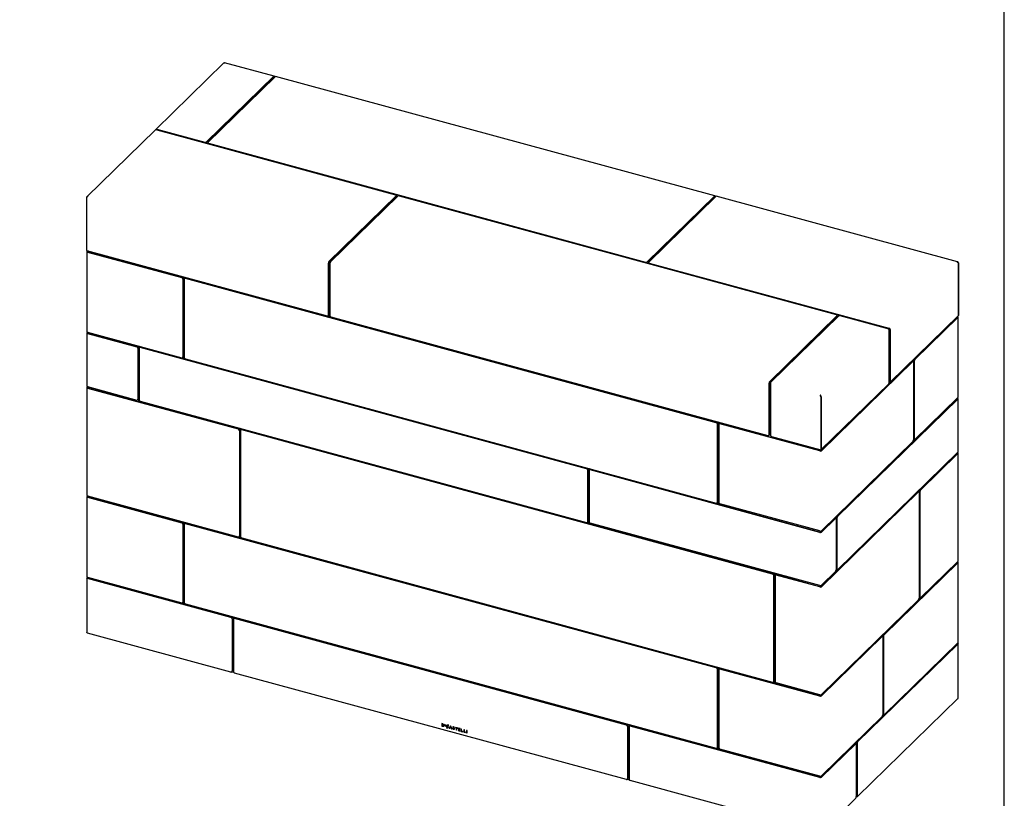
# Model space of a CAD drawing. Header units: millimetres. Extents: x 43 to 4143, y 38 to 2908.
# Tile 4 of 5: x 2598 to 4143, y 678 to 1900. Entities that reach past the tile are written whole.
import ezdxf

# ---------------------------------------------------------------- set-up
doc = ezdxf.new("R2010")
doc.units = ezdxf.units.MM
doc.header["$LTSCALE"] = 10
doc.layers.add('SCHIZZI', color=9, linetype='Continuous')

msp = doc.modelspace()

# ---------------------------------------------------------------- linework, layer by layer
for p, q in [((2918.65, 1832.25), (2811.89, 1728.04)), ((2997.5, 1811.54), (2919.66, 1832.69)), ((2891.38, 1708.26), (2996.97, 1811.32)), ((2891.38, 1707.41), (2996.97, 1810.47)), ((2999.18, 1810.72), (2893.59, 1707.66)), ((2997.74, 1809.31), (2996.21, 1809.73)), ((2997.44, 1810.06), (2997.44, 1809.4)), ((2997.9, 1810.52), (2997.9, 1809.48)), ((3689.11, 1623.57), (2999.71, 1810.94)), ((2810.72, 1726.9), (2703.95, 1622.7)), ((3188.21, 1624.97), (2812.12, 1727.19)), ((2813.28, 1728.33), (2888.68, 1707.83)), ((2813.28, 1727.47), (2888.68, 1706.98)), ((2814.09, 1727.25), (2813.61, 1726.78)), ((2893.36, 1707.18), (2893.36, 1706.33)), ((2894.43, 1706.27), (3580.29, 1519.87)), ((2894.43, 1705.41), (3580.29, 1519.01)), ((3083.46, 1520.52), (3189.05, 1623.58)), ((3083.46, 1519.66), (3189.05, 1622.72)), ((3191.26, 1622.98), (3085.67, 1519.92)), ((3189.28, 1623.2), (3189.28, 1624.06)), ((3879.83, 1437.01), (3193.96, 1623.41)), ((3583, 1520.3), (3688.59, 1623.36)), ((3583, 1519.44), (3688.59, 1622.5)), ((3690.8, 1622.76), (3585.21, 1519.7)), ((3689.52, 1622.55), (3689.52, 1621.51)), ((4069.86, 1520.09), (3691.32, 1622.97)), ((2702.89, 1621.07), (2702.89, 1538.14)), ((3689.35, 1621.35), (3687.83, 1621.76)), ((3689.05, 1622.1), (3689.05, 1621.43)), ((2702.89, 1538.14), (3080.76, 1435.45)), ((2703.59, 1536.43), (2703.59, 1410.85)), ((2704.61, 1537.67), (2703.82, 1536.91)), ((2704.66, 1535.52), (2852.58, 1495.32)), ((2705.49, 1537.43), (2704.71, 1536.67)), ((2705.13, 1535.97), (2853.04, 1495.77)), ((2705.62, 1537.4), (2705.62, 1535.84)), ((3082.53, 1436.68), (3082.53, 1517.9)), ((3082.99, 1437.13), (3082.99, 1518.35)), ((3084.74, 1517.29), (3084.74, 1436.08)), ((3584.98, 1519.22), (3584.98, 1518.36)), ((3586.04, 1518.31), (3962.14, 1416.09)), ((3586.04, 1517.45), (3962.14, 1415.23)), ((4070.85, 1518.28), (4070.85, 1435.34)), ((4071.37, 1518.78), (4070.9, 1518.32)), ((4070.9, 1518.32), (4070.9, 1435.39)), ((4071.37, 1518.78), (4071.37, 1435.85)), ((2854.35, 1493.12), (2854.35, 1370.98)), ((2854.81, 1493.58), (2854.81, 1371.43)), ((2855.27, 1496.73), (2855.27, 1369.67)), ((2856.34, 1492.8), (2856.34, 1370.22)), ((2857.18, 1494.2), (2856.71, 1493.75)), ((2857.88, 1496.02), (2857.04, 1495.19)), ((3693.7, 1267.81), (2857.04, 1495.19)), ((2857.04, 1495.19), (2857.04, 1494.07)), ((3691.23, 1267.6), (2858.11, 1494.03)), ((3691.69, 1268.06), (2858.57, 1494.48)), ((3082.15, 1435.73), (3082.62, 1436.18)), ((3085.11, 1434.92), (3082.15, 1435.73)), ((3086.51, 1433.88), (3772.37, 1247.48)), ((3775.08, 1332.55), (3880.67, 1435.61)), ((3775.08, 1331.7), (3880.67, 1434.76)), ((3882.88, 1435.01), (3777.29, 1331.95)), ((3880.9, 1435.24), (3880.9, 1436.09)), ((3960.97, 1414.95), (3885.58, 1435.44)), ((3964.84, 1331.88), (4070.85, 1435.34)), ((4001.76, 1366.87), (4069.55, 1433.03)), ((4002.65, 1366.63), (4070.43, 1432.79)), ((4068.64, 1432.14), (4068.64, 1433.18)), ((4070.66, 1307.7), (4070.66, 1433.27)), ((4070.9, 1435.39), (4070.85, 1435.4)), ((4071.37, 1435.85), (4070.9, 1435.39)), ((2703.59, 1408.71), (2703.59, 1325.14)), ((2704.61, 1409.96), (2703.82, 1409.19)), ((2704.66, 1409.94), (2852.58, 1369.74)), ((2704.66, 1407.8), (2781.82, 1386.83)), ((2705.49, 1409.72), (2704.71, 1408.95)), ((2705.13, 1408.26), (2782.29, 1387.28)), ((2705.62, 1409.68), (2705.62, 1408.12)), ((3962.74, 1331.54), (3962.74, 1412.76)), ((3963.03, 1414.14), (3963.03, 1332.92)), ((3963.91, 1413.9), (3963.91, 1332.68)), ((2783.59, 1384.63), (2783.59, 1304.49)), ((2784.06, 1385.09), (2784.06, 1304.94)), ((2784.51, 1388.24), (2784.51, 1301.47)), ((2785.58, 1384.31), (2785.58, 1303.73)), ((2786.42, 1385.71), (2785.96, 1385.26)), ((2787.13, 1387.53), (2786.28, 1386.7)), ((3490.28, 1195.37), (2786.28, 1386.7)), ((2786.28, 1386.7), (2786.28, 1385.58)), ((3487.81, 1195.17), (2787.35, 1385.54)), ((3488.28, 1195.63), (2787.82, 1386)), ((2855.27, 1369.67), (2853.97, 1370.02)), ((2853.98, 1370.02), (2854.44, 1370.48)), ((2856.34, 1370.71), (2855.27, 1369.67)), ((2858.11, 1368.03), (3691.23, 1141.6)), ((3998.73, 1363.91), (3855.34, 1223.95)), ((3999.61, 1363.67), (3856.22, 1223.71)), ((4000.14, 1363.88), (3999.25, 1364.12)), ((4000.55, 1362.86), (4000.55, 1240.72)), ((4000.83, 1364.24), (4000.83, 1242.1)), ((4001.71, 1364), (4001.71, 1241.86)), ((3774.14, 1248.71), (3774.14, 1329.93)), ((3774.61, 1249.17), (3774.61, 1330.38)), ((3776.35, 1329.33), (3776.35, 1248.11)), ((3855.8, 1225.45), (3961.81, 1328.91)), ((3963.43, 1331.9), (3964.32, 1331.66)), ((2703.59, 1322.99), (2703.59, 1153.7)), ((2704.61, 1324.24), (2703.82, 1323.47)), ((2704.66, 1324.23), (2781.82, 1303.25)), ((2704.66, 1322.08), (2941.02, 1257.85)), ((2705.49, 1324), (2704.71, 1323.23)), ((2705.13, 1322.54), (2941.49, 1258.3)), ((2705.62, 1323.97), (2705.62, 1322.4)), ((2783.22, 1303.54), (2783.69, 1303.99)), ((2785.84, 1302.77), (2784.51, 1301.47)), ((2784.51, 1301.47), (2943.71, 1258.2)), ((2787.35, 1301.54), (3487.81, 1111.17)), ((3855.29, 1307.88), (3855.75, 1308.33)), ((3855.29, 1307.88), (3855.29, 1224.94)), ((3855.75, 1308.33), (3855.75, 1225.4)), ((3855.8, 1308.38), (3855.8, 1225.45)), ((3880.42, 1120.5), (4069.55, 1305.1)), ((3881.31, 1120.26), (4070.43, 1304.86)), ((4002.65, 1241.05), (4070.43, 1307.22)), ((4068.64, 1304.21), (4068.64, 1305.46)), ((4069.13, 1305.8), (4069.01, 1305.83)), ((4069.6, 1306.25), (4069.48, 1306.28)), ((4070.66, 1221.77), (4070.66, 1305.34)), ((3694.54, 1268.63), (3693.7, 1267.81)), ((3693.7, 1141.8), (3693.7, 1267.81)), ((3695.47, 1265.71), (3695.47, 1268.38)), ((2942.79, 1255.65), (2942.79, 1089.79)), ((2943.26, 1256.11), (2943.26, 1090.24)), ((2944.38, 1258.86), (2943.71, 1258.2)), ((2943.71, 1258.2), (2943.71, 1088.48)), ((2944.78, 1255.32), (2944.78, 1089.03)), ((2945.62, 1256.73), (2945.15, 1256.27)), ((2946.15, 1258.38), (2945.48, 1257.72)), ((2945.48, 1257.72), (2945.48, 1256.59)), ((3782.14, 1030.34), (2945.48, 1257.72)), ((3779.67, 1030.13), (2946.55, 1256.56)), ((3780.14, 1030.59), (2947.01, 1257.01)), ((3693, 1142.83), (3693, 1265.41)), ((3693.46, 1143.29), (3693.46, 1265.86)), ((3694.99, 1264.65), (3694.99, 1142.51)), ((3695.82, 1266.06), (3695.36, 1265.6)), ((3853.52, 1223.28), (3696.76, 1265.89)), ((3853.99, 1223.74), (3697.22, 1266.34)), ((3773.77, 1247.76), (3774.24, 1248.22)), ((3778.12, 1245.92), (3855.29, 1224.94)), ((3999.61, 1238.09), (3856.22, 1098.14)), ((4001.24, 1241.08), (4002.12, 1240.84)), ((3855.29, 1224.94), (3855.75, 1225.4)), ((3855.75, 1225.46), (3855.8, 1225.45)), ((3881.31, 1036.69), (4070.43, 1221.29)), ((4010.91, 1162.15), (4069.55, 1219.38)), ((4011.79, 1161.91), (4070.43, 1219.14)), ((4068.64, 1218.49), (4068.64, 1219.53)), ((4070.66, 1050.33), (4070.66, 1219.62)), ((3489.58, 1112.4), (3489.58, 1192.98)), ((3490.05, 1112.86), (3490.05, 1193.43)), ((3490.95, 1196.03), (3490.28, 1195.37)), ((3490.28, 1111.37), (3490.28, 1195.37)), ((3491.57, 1192.22), (3491.57, 1112.07)), ((3492.41, 1193.63), (3491.94, 1193.17)), ((3492.72, 1195.55), (3492.05, 1194.89)), ((3492.05, 1193.28), (3492.05, 1194.89)), ((3492.05, 1194.89), (3695.47, 1139.61)), ((3853.52, 1095.56), (3493.34, 1193.45)), ((3853.99, 1096.02), (3493.81, 1193.91)), ((4007.88, 1159.4), (3855.34, 1010.52)), ((4008.76, 1159.16), (3856.22, 1010.28)), ((4009.28, 1159.38), (4008.4, 1159.62)), ((4009.98, 1159.52), (4009.98, 993.66)), ((4010.86, 1159.28), (4010.86, 993.42)), ((2703.59, 1151.56), (2703.59, 1025.99)), ((2704.61, 1152.81), (2703.82, 1152.04)), ((2704.66, 1152.79), (2941.02, 1088.55)), ((2704.66, 1150.65), (2852.58, 1110.45)), ((2705.49, 1152.57), (2704.71, 1151.8)), ((2705.13, 1151.11), (2853.04, 1110.9)), ((2705.62, 1152.53), (2705.62, 1150.97)), ((4009.69, 1158.36), (4009.69, 992.5)), ((3692.62, 1141.88), (3693.09, 1142.34)), ((3692.79, 1142.05), (3693.7, 1141.8)), ((3694.99, 1143.06), (3693.7, 1141.8)), ((3695.47, 1139.61), (3695.47, 1141.2)), ((3853.52, 1097.71), (3696.76, 1140.31)), ((3491.57, 1112.63), (3490.28, 1111.37)), ((3877.39, 1117.76), (3855.34, 1096.24)), ((3878.27, 1117.52), (3856.22, 1095.99)), ((3878.8, 1117.73), (3877.91, 1117.97)), ((3879.21, 1116.71), (3879.21, 1036.57)), ((3879.49, 1117.88), (3879.49, 1037.73)), ((3880.37, 1117.64), (3880.37, 1037.49)), ((2854.35, 1108.25), (2854.35, 986.11)), ((2854.81, 1108.71), (2854.81, 986.56)), ((2855.27, 1111.86), (2855.27, 983.09)), ((2856.34, 1107.93), (2856.34, 985.35)), ((2857.18, 1109.33), (2856.71, 1108.88)), ((2857.88, 1111.15), (2857.04, 1110.32)), ((3693.7, 882.94), (2857.04, 1110.32)), ((2857.04, 1110.32), (2857.04, 1109.2)), ((3691.23, 882.74), (2858.11, 1109.16)), ((3691.69, 883.19), (2858.57, 1109.62)), ((3489.21, 1111.45), (3489.68, 1111.91)), ((3489.38, 1111.62), (3490.28, 1111.37)), ((3853.52, 1011.99), (3493.34, 1109.88)), ((2943.71, 1088.48), (2942.41, 1088.84)), ((2942.42, 1088.84), (2942.88, 1089.29)), ((2944.78, 1089.53), (2943.71, 1088.48)), ((2946.55, 1086.84), (3779.67, 860.41)), ((3879.9, 1036.72), (3880.78, 1036.47)), ((3953.69, 935.08), (4069.55, 1048.16)), ((3954.58, 934.84), (4070.43, 1047.92)), ((4011.79, 992.62), (4070.43, 1049.85)), ((4068.64, 1047.27), (4068.64, 1048.1)), ((4070.66, 922.83), (4070.66, 1048.4)), ((2703.59, 1023.84), (2703.59, 938.34)), ((2703.82, 1024.32), (2704.61, 1025.09)), ((2704.66, 1025.07), (2852.58, 984.87)), ((2929.52, 961.82), (2704.66, 1022.93)), ((2704.71, 1024.08), (2705.49, 1024.85)), ((2929.99, 962.27), (2705.13, 1023.39)), ((2705.62, 1024.81), (2705.62, 1023.25)), ((3781.44, 861.65), (3781.44, 1027.94)), ((3781.9, 862.1), (3781.9, 1028.39)), ((3782.98, 1031.16), (3782.14, 1030.34)), ((3782.14, 860.62), (3782.14, 1030.34)), ((3783.43, 1027.18), (3783.43, 861.32)), ((3784.27, 1028.59), (3783.8, 1028.13)), ((3783.91, 1028.24), (3783.91, 1030.91)), ((3853.52, 1009.85), (3785.2, 1028.42)), ((3853.99, 1010.3), (3785.66, 1028.87)), ((3878.27, 1033.94), (3856.22, 1012.42)), ((4008.76, 989.87), (3856.22, 840.99)), ((4010.38, 992.64), (4011.27, 992.4)), ((2853.98, 985.16), (2854.44, 985.61)), ((2856.6, 984.39), (2855.27, 983.09)), ((2855.27, 983.09), (3695.47, 754.74)), ((2858.11, 983.16), (3691.23, 756.73)), ((2931.29, 959.62), (2931.29, 877.55)), ((2931.76, 960.08), (2931.76, 878.01)), ((2933.5, 959.02), (2933.5, 876.95)), ((2934.34, 960.43), (2933.87, 959.97)), ((3550.38, 793.08), (2935.27, 960.26)), ((3550.85, 793.54), (2935.74, 960.71)), ((2929.52, 876.32), (2704.66, 937.43)), ((3950.66, 932.12), (3855.34, 839.09)), ((3951.54, 931.88), (3856.22, 838.84)), ((3952.07, 932.1), (3951.18, 932.34)), ((3952.48, 931.08), (3952.48, 808.93)), ((3952.76, 932.46), (3952.76, 810.31)), ((3953.64, 932.22), (3953.64, 810.07)), ((4069.55, 920.45), (3912.16, 766.83)), ((4070.43, 920.21), (3913.04, 766.58)), ((3954.58, 809.27), (4070.43, 922.35)), ((4068.64, 919.56), (4068.64, 920.6)), ((4070.66, 835.18), (4070.66, 920.69)), ((3693.46, 758.42), (3693.46, 881)), ((3694.37, 883.6), (3693.7, 882.94)), ((3693.7, 756.93), (3693.7, 882.94)), ((3695.82, 881.19), (3695.36, 880.74)), ((3696.14, 883.12), (3695.47, 882.46)), ((3695.47, 882.46), (3783.91, 858.42)), ((3695.47, 880.84), (3695.47, 882.46)), ((3853.52, 838.41), (3696.76, 881.02)), ((3853.99, 838.87), (3697.22, 881.47)), ((2930.92, 876.6), (2931.39, 877.05)), ((2931.09, 876.76), (2933.73, 876.05)), ((3550.38, 707.58), (2935.27, 874.75)), ((3693, 757.97), (3693, 880.54)), ((3694.99, 879.79), (3694.99, 757.64)), ((3781.07, 860.7), (3781.53, 861.15)), ((3781.24, 860.86), (3782.14, 860.62)), ((3783.43, 861.88), (3782.14, 860.62)), ((3783.91, 858.42), (3783.91, 860.02)), ((3853.52, 840.56), (3785.2, 859.13)), ((4070.43, 834.7), (3913.04, 681.08)), ((3951.54, 806.31), (3856.22, 713.27)), ((3953.17, 809.29), (3954.05, 809.05)), ((3261.88, 794.9), (3260.43, 795.29)), ((3260.43, 795.29), (3260.43, 791.53)), ((3260.57, 791.66), (3260.43, 791.53)), ((3260.43, 791.53), (3261.88, 791.13)), ((3260.57, 795.26), (3260.57, 791.66)), ((3260.57, 791.66), (3262.02, 791.27)), ((3261.27, 794.61), (3261.13, 794.47)), ((3261.13, 791.97), (3261.13, 794.47)), ((3261.13, 794.47), (3261.87, 794.27)), ((3261.87, 791.77), (3261.13, 791.97)), ((3261.27, 794.61), (3262.01, 794.4)), ((3262.91, 791.93), (3263.08, 792.1)), ((3263.19, 792.66), (3263.19, 792.65)), ((3263.33, 792.8), (3263.33, 792.79)), ((3263.95, 792.45), (3263.95, 792.46)), ((3266.51, 793.61), (3264.88, 794.06)), ((3264.88, 794.06), (3264.88, 791.97)), ((3265.02, 792.1), (3264.88, 791.97)), ((3264.88, 791.97), (3266.52, 791.52)), ((3265.02, 794.02), (3265.02, 792.1)), ((3265.02, 792.1), (3266.52, 791.7)), ((3265.49, 793.66), (3265.35, 793.52)), ((3265.35, 793.1), (3265.35, 793.52)), ((3265.35, 793.52), (3266.51, 793.21)), ((3266.37, 792.82), (3265.35, 793.1)), ((3265.49, 792.82), (3265.35, 792.69)), ((3265.35, 792.25), (3265.35, 792.69)), ((3265.35, 792.69), (3266.37, 792.41)), ((3266.52, 791.93), (3265.35, 792.25)), ((3265.49, 793.66), (3266.51, 793.38)), ((3265.49, 792.82), (3266.37, 792.59)), ((3266.37, 792.41), (3266.37, 792.82)), ((3266.51, 793.21), (3266.51, 793.61)), ((3266.52, 791.52), (3266.52, 791.93)), ((3267.61, 791.46), (3267.61, 791.45)), ((3267.75, 791.59), (3267.75, 791.58)), ((3268.43, 789.64), (3267.85, 788.56)), ((3267.99, 788.69), (3267.85, 788.56)), ((3267.85, 788.56), (3268.39, 788.41)), ((3268.57, 789.77), (3267.99, 788.69)), ((3267.99, 788.69), (3268.47, 788.56)), ((3268.36, 791.26), (3268.36, 791.27)), ((3268.39, 788.41), (3268.86, 789.29)), ((3268.57, 789.77), (3268.43, 789.64)), ((3268.8, 792.18), (3268.62, 792.01)), ((3269.79, 792.16), (3268.73, 790.2)), ((3268.87, 790.34), (3268.73, 790.2)), ((3269, 789.43), (3268.86, 789.29)), ((3269.93, 792.3), (3268.87, 790.34)), ((3269.15, 789.82), (3270.26, 791.88)), ((3269.93, 792.3), (3269.79, 792.16)), ((3270.55, 793.56), (3270.08, 792.69)), ((3270.22, 792.83), (3270.08, 792.69)), ((3270.6, 793.55), (3270.22, 792.83)), ((3270.4, 792.02), (3270.26, 791.88)), ((3271.08, 793.42), (3270.55, 793.56)), ((3270.55, 792.42), (3271.08, 793.42)), ((3270.67, 791.48), (3270.69, 791.46)), ((3270.69, 791.46), (3271.15, 791.85)), ((3270.83, 791.6), (3270.69, 791.46)), ((3270.71, 789.8), (3270.7, 789.79)), ((3271.17, 789.22), (3270.71, 789.8)), ((3270.81, 791.61), (3270.83, 791.6)), ((3270.83, 791.6), (3271.14, 791.86)), ((3271.15, 791.85), (3271.13, 791.86)), ((3271.16, 789.21), (3271.17, 789.22)), ((3274.03, 791.62), (3272.32, 788.29)), ((3272.46, 788.43), (3272.32, 788.29)), ((3272.32, 788.29), (3273.06, 788.09)), ((3274.09, 791.61), (3272.46, 788.43)), ((3272.46, 788.43), (3273.13, 788.25)), ((3273.06, 788.09), (3273.45, 788.89)), ((3273.59, 789.02), (3273.45, 788.89)), ((3273.45, 788.89), (3275.25, 788.4)), ((3273.59, 789.02), (3275.39, 788.54)), ((3273.72, 789.43), (3274.35, 790.69)), ((3274.98, 789.09), (3273.72, 789.43)), ((3274.68, 791.45), (3274.03, 791.62)), ((3274.49, 790.82), (3274.35, 790.69)), ((3274.35, 790.69), (3274.98, 789.09)), ((3274.49, 790.82), (3275.12, 789.23)), ((3274.69, 791.43), (3274.68, 791.45)), ((3276.39, 787.19), (3274.69, 791.43)), ((3275.12, 789.23), (3274.98, 789.09)), ((3275.39, 788.54), (3275.25, 788.4)), ((3275.25, 788.4), (3275.64, 787.39)), ((3275.39, 788.54), (3275.78, 787.53)), ((3277.67, 789.56), (3277.67, 789.55)), ((3277.81, 789.7), (3277.81, 789.69)), ((3278.38, 789.42), (3278.38, 789.43)), ((3278.62, 789.78), (3278.44, 789.61)), ((3280.02, 789.02), (3280.04, 789.01)), ((3280.04, 789.01), (3280.42, 789.43)), ((3280.16, 789.16), (3280.17, 789.15)), ((3280.42, 789.43), (3280.41, 789.44)), ((3281.76, 789.5), (3281.76, 788.85)), ((3284.92, 788.64), (3281.76, 789.5)), ((3281.9, 788.99), (3281.76, 788.85)), ((3281.76, 788.85), (3282.98, 788.52)), ((3281.9, 789.46), (3281.9, 788.99)), ((3281.9, 788.99), (3283.12, 788.66)), ((3283.12, 788.66), (3282.98, 788.52)), ((3282.98, 788.52), (3282.98, 785.4)), ((3283.12, 788.66), (3283.12, 785.53)), ((3283.84, 788.46), (3283.7, 788.33)), ((3283.7, 785.2), (3283.7, 788.33)), ((3283.7, 788.33), (3284.92, 787.99)), ((3283.84, 788.46), (3284.92, 788.17)), ((3284.92, 787.99), (3284.92, 788.64)), ((3289.31, 787.44), (3286.42, 788.23)), ((3286.42, 788.23), (3286.42, 784.46)), ((3286.56, 788.19), (3286.56, 784.6)), ((3552.15, 790.89), (3552.15, 708.81)), ((3552.62, 791.34), (3552.62, 709.27)), ((3554.36, 790.29), (3554.36, 708.21)), ((3555.2, 791.69), (3554.74, 791.24)), ((3853.52, 710.7), (3556.13, 791.52)), ((3853.99, 711.15), (3556.6, 791.98)), ((3275.78, 787.53), (3275.64, 787.39)), ((3275.64, 787.39), (3276.39, 787.19)), ((3275.78, 787.53), (3276.32, 787.38)), ((3277.94, 787.83), (3277.5, 787.45)), ((3277.5, 787.45), (3277.52, 787.43)), ((3277.65, 787.57), (3277.66, 787.57)), ((3277.95, 787.81), (3277.94, 787.83)), ((3279.72, 787.04), (3279.89, 787.21)), ((3279.82, 787.28), (3279.82, 787.27)), ((3279.96, 787.42), (3279.96, 787.41)), ((3280.53, 787.14), (3280.53, 787.15)), ((3283.12, 785.53), (3282.98, 785.4)), ((3282.98, 785.4), (3283.7, 785.2)), ((3283.12, 785.53), (3283.7, 785.38)), ((3286.56, 784.6), (3286.42, 784.46)), ((3286.42, 784.46), (3289.34, 783.67)), ((3286.56, 784.6), (3289.34, 783.84)), ((3287.27, 787.55), (3287.13, 787.41)), ((3287.13, 786.48), (3287.13, 787.41)), ((3287.13, 787.41), (3289.31, 786.82)), ((3289.06, 785.96), (3287.13, 786.48)), ((3287.27, 785.99), (3287.13, 785.86)), ((3287.13, 784.89), (3287.13, 785.86)), ((3287.13, 785.86), (3289.06, 785.33)), ((3289.34, 784.29), (3287.13, 784.89)), ((3287.27, 787.55), (3289.31, 787)), ((3287.27, 785.99), (3289.06, 785.51)), ((3289.06, 785.33), (3289.06, 785.96)), ((3289.31, 786.82), (3289.31, 787.44)), ((3289.34, 783.67), (3289.34, 784.29)), ((3291.64, 786.81), (3290.93, 787)), ((3290.93, 787), (3290.93, 783.24)), ((3291.07, 783.37), (3290.93, 783.24)), ((3290.93, 783.24), (3293.67, 782.49)), ((3291.07, 786.97), (3291.07, 783.37)), ((3291.07, 783.37), (3293.67, 782.67)), ((3291.64, 783.68), (3291.64, 786.81)), ((3293.67, 783.13), (3291.64, 783.68)), ((3293.67, 782.49), (3293.67, 783.13)), ((3295.87, 785.66), (3295.16, 785.86)), ((3295.16, 785.86), (3295.16, 782.09)), ((3295.3, 782.22), (3295.16, 782.09)), ((3295.16, 782.09), (3297.89, 781.34)), ((3295.3, 785.82), (3295.3, 782.22)), ((3295.3, 782.22), (3297.89, 781.52)), ((3295.87, 782.53), (3295.87, 785.66)), ((3297.89, 781.98), (3295.87, 782.53)), ((3297.89, 781.34), (3297.89, 781.98)), ((3300.14, 784.5), (3299.42, 784.7)), ((3299.42, 784.7), (3299.42, 780.93)), ((3299.56, 781.07), (3299.42, 780.93)), ((3299.42, 780.93), (3300.14, 780.73)), ((3299.56, 784.66), (3299.56, 781.07)), ((3299.56, 781.07), (3300.14, 780.91)), ((3300.14, 780.73), (3300.14, 784.5)), ((3692.62, 757.02), (3693.09, 757.47)), ((3692.79, 757.18), (3693.7, 756.93)), ((3694.99, 758.19), (3693.7, 756.93)), ((3909.12, 763.86), (3855.34, 711.37)), ((3910.01, 763.62), (3856.22, 711.13)), ((3910.53, 763.84), (3909.65, 764.08)), ((3910.94, 762.82), (3910.94, 680.75)), ((3911.22, 764.2), (3911.22, 682.13)), ((3912.11, 763.96), (3912.11, 681.89)), ((3695.47, 754.74), (3695.47, 756.34)), ((3853.52, 712.84), (3696.76, 755.44)), ((3551.78, 707.86), (3552.25, 708.32)), ((3551.95, 708.03), (3554.59, 707.31)), ((3853.52, 625.19), (3556.13, 706.02)), ((3911.47, 681.21), (3910.94, 680.69)), ((3911.63, 681.11), (3912.52, 680.87)), ((3910.01, 678.12), (3856.22, 625.62))]:
    msp.add_line(p, q)
at = {"flags": 128}
for points in [[(2997.9, 1810.52), (2997.89, 1810.84), (2997.83, 1811.11), (2997.75, 1811.32), (2997.63, 1811.47), (2997.49, 1811.54), (2997.33, 1811.54), (2997.15, 1811.47), (2996.97, 1811.32)], [(2997.44, 1810.06), (2997.43, 1810.22), (2997.4, 1810.36), (2997.36, 1810.46), (2997.3, 1810.54), (2997.23, 1810.58), (2997.15, 1810.58), (2997.06, 1810.54), (2996.97, 1810.47)], [(2894.43, 1705.41), (2894.1, 1705.53), (2893.82, 1705.67), (2893.6, 1705.84), (2893.45, 1706.02), (2893.37, 1706.22), (2893.36, 1706.33)], [(2893.59, 1707.66), (2893.44, 1707.48), (2893.37, 1707.28), (2893.37, 1707.08), (2893.45, 1706.88), (2893.6, 1706.69), (2893.82, 1706.53), (2894.1, 1706.38), (2894.43, 1706.27)], [(3189.05, 1623.58), (3189.2, 1623.77), (3189.27, 1623.96), (3189.27, 1624.17), (3189.19, 1624.36), (3189.04, 1624.55), (3188.82, 1624.72), (3188.54, 1624.86), (3188.21, 1624.97)], [(3689.52, 1622.55), (3689.5, 1622.87), (3689.45, 1623.14), (3689.36, 1623.35), (3689.25, 1623.5), (3689.1, 1623.57), (3688.94, 1623.58), (3688.77, 1623.5), (3688.59, 1623.36)], [(3689.05, 1622.1), (3689.04, 1622.26), (3689.02, 1622.39), (3688.97, 1622.5), (3688.92, 1622.57), (3688.85, 1622.61), (3688.76, 1622.61), (3688.68, 1622.57), (3688.59, 1622.5)], [(2703.82, 1536.91), (2703.68, 1536.72), (2703.6, 1536.52), (2703.6, 1536.32), (2703.68, 1536.12), (2703.83, 1535.94), (2704.05, 1535.77), (2704.33, 1535.63), (2704.66, 1535.52)], [(2704.71, 1536.67), (2704.63, 1536.58), (2704.6, 1536.48), (2704.6, 1536.38), (2704.64, 1536.28), (2704.71, 1536.18), (2704.82, 1536.1), (2704.96, 1536.03), (2705.13, 1535.97)], [(3585.21, 1519.7), (3585.06, 1519.51), (3584.98, 1519.31), (3584.99, 1519.11), (3585.07, 1518.91), (3585.22, 1518.73), (3585.44, 1518.56), (3585.72, 1518.42), (3586.04, 1518.31)], [(3586.04, 1517.45), (3585.72, 1517.56), (3585.44, 1517.7), (3585.22, 1517.87), (3585.07, 1518.06), (3584.99, 1518.25), (3584.98, 1518.36)], [(3880.67, 1435.61), (3880.81, 1435.8), (3880.89, 1436), (3880.89, 1436.2), (3880.81, 1436.4), (3880.66, 1436.58), (3880.44, 1436.75), (3880.16, 1436.89), (3879.83, 1437.01)], [(4069.55, 1433.03), (4069.62, 1433.13), (4069.66, 1433.22), (4069.66, 1433.33), (4069.62, 1433.42), (4069.54, 1433.52), (4069.43, 1433.6), (4069.3, 1433.67), (4069.18, 1433.71)], [(4070.43, 1432.79), (4070.58, 1432.98), (4070.66, 1433.18), (4070.65, 1433.38), (4070.58, 1433.58), (4070.42, 1433.76), (4070.2, 1433.93), (4069.93, 1434.07), (4069.65, 1434.17)], [(2703.59, 1410.85), (2703.6, 1410.75), (2703.68, 1410.55), (2703.83, 1410.36), (2704.05, 1410.2), (2704.33, 1410.05), (2704.66, 1409.94)], [(2703.82, 1409.19), (2703.68, 1409), (2703.6, 1408.81), (2703.6, 1408.6), (2703.68, 1408.41), (2703.83, 1408.22), (2704.05, 1408.05), (2704.33, 1407.91), (2704.66, 1407.8)], [(2704.71, 1408.95), (2704.63, 1408.86), (2704.6, 1408.76), (2704.6, 1408.66), (2704.64, 1408.56), (2704.71, 1408.47), (2704.82, 1408.38), (2704.96, 1408.31), (2705.13, 1408.26)], [(4000.55, 1362.86), (4000.53, 1363.18), (4000.48, 1363.45), (4000.39, 1363.66), (4000.27, 1363.81), (4000.13, 1363.89), (3999.97, 1363.89), (3999.79, 1363.81), (3999.61, 1363.67)], [(3963.91, 1332.68), (3963.93, 1332.36), (3963.98, 1332.09), (3964.07, 1331.88), (3964.18, 1331.73), (3964.33, 1331.66), (3964.49, 1331.66), (3964.66, 1331.73), (3964.84, 1331.88)], [(2703.59, 1325.14), (2703.6, 1325.03), (2703.68, 1324.83), (2703.83, 1324.65), (2704.05, 1324.48), (2704.33, 1324.34), (2704.66, 1324.23)], [(2703.82, 1323.47), (2703.68, 1323.29), (2703.6, 1323.09), (2703.6, 1322.89), (2703.68, 1322.69), (2703.83, 1322.5), (2704.05, 1322.34), (2704.33, 1322.19), (2704.66, 1322.08)], [(2704.71, 1323.23), (2704.63, 1323.14), (2704.6, 1323.04), (2704.6, 1322.94), (2704.64, 1322.84), (2704.71, 1322.75), (2704.82, 1322.67), (2704.96, 1322.59), (2705.13, 1322.54)], [(4069.55, 1305.1), (4069.62, 1305.19), (4069.66, 1305.29), (4069.66, 1305.39), (4069.62, 1305.49), (4069.54, 1305.59), (4069.43, 1305.67), (4069.3, 1305.74), (4069.13, 1305.8)], [(4070.43, 1304.86), (4070.58, 1305.05), (4070.66, 1305.24), (4070.65, 1305.45), (4070.58, 1305.64), (4070.42, 1305.83), (4070.2, 1306), (4069.93, 1306.14), (4069.6, 1306.25)], [(4001.71, 1241.86), (4001.73, 1241.54), (4001.78, 1241.27), (4001.87, 1241.06), (4001.99, 1240.91), (4002.13, 1240.84), (4002.29, 1240.84), (4002.46, 1240.91), (4002.65, 1241.05)], [(4069.55, 1219.38), (4069.62, 1219.48), (4069.66, 1219.58), (4069.66, 1219.68), (4069.62, 1219.78), (4069.54, 1219.87), (4069.43, 1219.95), (4069.3, 1220.02), (4069.18, 1220.06)], [(4070.43, 1219.14), (4070.58, 1219.33), (4070.66, 1219.53), (4070.65, 1219.73), (4070.58, 1219.93), (4070.42, 1220.11), (4070.2, 1220.28), (4069.93, 1220.42), (4069.65, 1220.52)], [(4009.69, 1158.36), (4009.68, 1158.67), (4009.62, 1158.94), (4009.54, 1159.16), (4009.42, 1159.3), (4009.28, 1159.38), (4009.12, 1159.38), (4008.94, 1159.31), (4008.76, 1159.16)], [(2703.59, 1153.7), (2703.6, 1153.6), (2703.68, 1153.4), (2703.83, 1153.21), (2704.05, 1153.05), (2704.33, 1152.9), (2704.66, 1152.79)], [(2703.82, 1152.04), (2703.68, 1151.85), (2703.6, 1151.66), (2703.6, 1151.45), (2703.68, 1151.26), (2703.83, 1151.07), (2704.05, 1150.9), (2704.33, 1150.76), (2704.66, 1150.65)], [(2704.71, 1151.8), (2704.63, 1151.71), (2704.6, 1151.61), (2704.6, 1151.51), (2704.64, 1151.41), (2704.71, 1151.32), (2704.82, 1151.23), (2704.96, 1151.16), (2705.13, 1151.11)], [(3879.21, 1116.71), (3879.19, 1117.03), (3879.13, 1117.3), (3879.05, 1117.51), (3878.93, 1117.66), (3878.79, 1117.73), (3878.63, 1117.74), (3878.45, 1117.66), (3878.27, 1117.52)], [(3880.37, 1037.49), (3880.39, 1037.18), (3880.44, 1036.91), (3880.53, 1036.69), (3880.65, 1036.55), (3880.79, 1036.47), (3880.95, 1036.47), (3881.12, 1036.55), (3881.31, 1036.69)], [(4069.55, 1048.16), (4069.62, 1048.26), (4069.66, 1048.36), (4069.66, 1048.46), (4069.62, 1048.56), (4069.54, 1048.65), (4069.43, 1048.73), (4069.34, 1048.78)], [(4070.43, 1047.92), (4070.58, 1048.11), (4070.66, 1048.31), (4070.65, 1048.51), (4070.58, 1048.71), (4070.42, 1048.89), (4070.2, 1049.06), (4069.93, 1049.2), (4069.81, 1049.25)], [(2703.59, 1025.99), (2703.6, 1025.88), (2703.68, 1025.68), (2703.83, 1025.5), (2704.05, 1025.33), (2704.33, 1025.19), (2704.66, 1025.07)], [(2704.66, 1022.93), (2704.33, 1023.04), (2704.05, 1023.19), (2703.83, 1023.35), (2703.68, 1023.54), (2703.6, 1023.74), (2703.6, 1023.94), (2703.68, 1024.14), (2703.82, 1024.32)], [(2705.13, 1023.39), (2704.96, 1023.44), (2704.82, 1023.51), (2704.71, 1023.6), (2704.64, 1023.69), (2704.6, 1023.79), (2704.6, 1023.89), (2704.63, 1023.99), (2704.71, 1024.08)], [(4010.86, 993.42), (4010.88, 993.1), (4010.93, 992.83), (4011.02, 992.62), (4011.13, 992.48), (4011.27, 992.4), (4011.44, 992.4), (4011.61, 992.47), (4011.79, 992.62)], [(2704.66, 937.43), (2704.33, 937.54), (2704.05, 937.68), (2703.83, 937.85), (2703.68, 938.04), (2703.6, 938.23), (2703.59, 938.34)], [(3952.48, 931.08), (3952.46, 931.4), (3952.41, 931.67), (3952.32, 931.88), (3952.2, 932.02), (3952.06, 932.1), (3951.9, 932.1), (3951.73, 932.03), (3951.54, 931.88)], [(4069.18, 921.13), (4069.3, 921.09), (4069.43, 921.01), (4069.54, 920.93), (4069.62, 920.84), (4069.66, 920.74), (4069.66, 920.64), (4069.62, 920.54), (4069.55, 920.45)], [(4069.65, 921.58), (4069.93, 921.49), (4070.2, 921.34), (4070.42, 921.18), (4070.58, 920.99), (4070.65, 920.79), (4070.66, 920.59), (4070.58, 920.39), (4070.43, 920.21)], [(3953.64, 810.07), (3953.66, 809.75), (3953.71, 809.48), (3953.8, 809.27), (3953.92, 809.13), (3954.06, 809.05), (3954.22, 809.05), (3954.39, 809.12), (3954.58, 809.27)], [(3910.94, 762.82), (3910.92, 763.14), (3910.87, 763.41), (3910.78, 763.62), (3910.67, 763.77), (3910.53, 763.84), (3910.36, 763.84), (3910.19, 763.77), (3910.01, 763.62)], [(3912.11, 681.89), (3912.13, 681.57), (3912.18, 681.3), (3912.26, 681.09), (3912.38, 680.94), (3912.52, 680.87), (3912.68, 680.86), (3912.86, 680.94), (3913.04, 681.08)]]:
    msp.add_lwpolyline(points, dxfattribs=at)
for centre, radius, start, end in [((2999.62, 1810.4), 0.541, 80.73183, 143.96753), ((2811.66, 1725.83), 1.43, 71.58383, 131.32619), ((2812.81, 1727.12), 1.3, 68.73689, 174.1518), ((2813.05, 1726.86), 0.652, 68.75855, 158.5685), ((2889.6, 1710.78), 3.08, 252.69603, 305.39891), ((2889.6, 1709.92), 3.08, 252.69603, 305.39891), ((3188.62, 1623.23), 0.664, 310.64064, 357.99746), ((3193.05, 1620.47), 3.08, 72.69603, 125.39891), ((3691.23, 1622.44), 0.541, 80.73183, 143.96753), ((3086.62, 1517.92), 4.09, 140.51294, 180.34344), ((3085.04, 1518.36), 2.04, 140.51294, 180.34344), ((3088.83, 1517.32), 4.09, 140.51294, 180.34344), ((3581.21, 1522.81), 3.08, 252.69603, 305.39891), ((3581.21, 1521.95), 3.08, 252.69603, 305.39891), ((2851.92, 1492.98), 2.43, 3.39156, 74.33381), ((2852.39, 1493.43), 2.43, 3.39156, 74.33381), ((2857.64, 1492.82), 1.3, 68.8623, 180.92226), ((2858.12, 1493.15), 1.41, 71.12277, 131.78725), ((3081.7, 1437.09), 1.29, 315.35447, 1.91129), ((3081.23, 1436.66), 1.3, 248.8623, 0.92226), ((3087.16, 1436.22), 2.43, 183.39156, 254.33381), ((3880.23, 1435.26), 0.664, 310.64064, 357.99746), ((3884.66, 1432.5), 3.08, 72.69603, 125.39891), ((3960.32, 1412.61), 2.43, 3.39156, 74.33381), ((3961.49, 1413.75), 2.43, 3.39156, 74.33381), ((3961.81, 1414.06), 1.21, 3.39156, 74.33381), ((2781.17, 1384.49), 2.43, 3.39156, 74.33381), ((2781.64, 1384.94), 2.43, 3.39156, 74.33381), ((2786.88, 1384.33), 1.3, 68.8623, 180.92226), ((2787.36, 1384.66), 1.41, 71.12277, 131.78725), ((2853.05, 1370.95), 1.3, 248.8623, 0.92226), ((2853.52, 1371.39), 1.29, 315.35447, 1.91129), ((2858.76, 1370.36), 2.43, 183.39156, 254.33381), ((3999.17, 1363.59), 0.541, 80.73183, 143.96753), ((4004.92, 1364.27), 4.09, 140.51294, 180.34344), ((4005.8, 1364.03), 4.09, 140.51294, 180.34344), ((3778.23, 1329.95), 4.09, 140.51294, 180.34344), ((3776.65, 1330.4), 2.04, 140.51294, 180.34344), ((3780.44, 1329.35), 4.09, 140.51294, 180.34344), ((3958.65, 1331.52), 4.09, 320.51294, 0.34344), ((3964.03, 1332.73), 1.02, 169.35156, 234.37442), ((2782.29, 1304.47), 1.3, 248.8623, 0.92226), ((2782.77, 1304.9), 1.29, 315.35447, 1.91129), ((2788.01, 1303.88), 2.43, 183.39156, 254.33381), ((4070, 1307.72), 0.664, 310.64064, 357.99746), ((3690.57, 1265.27), 2.43, 3.39156, 74.33381), ((3691.04, 1265.72), 2.43, 3.39156, 74.33381), ((2940.36, 1255.51), 2.43, 3.39156, 74.33381), ((2940.83, 1255.96), 2.43, 3.39156, 74.33381), ((2946.08, 1255.34), 1.3, 68.8623, 180.92226), ((2946.56, 1255.68), 1.41, 71.12277, 131.78725), ((3696.29, 1264.67), 1.3, 68.8623, 180.92226), ((3696.77, 1264.99), 1.43, 71.58383, 131.32619), ((3772.84, 1248.69), 1.3, 248.8623, 0.92226), ((3773.32, 1249.13), 1.29, 315.35447, 1.91129), ((3778.78, 1248.26), 2.43, 183.39156, 254.33381), ((3996.46, 1240.69), 4.09, 320.51294, 0.34344), ((4001.83, 1241.91), 1.02, 169.35156, 234.37442), ((3854.44, 1226.23), 3.08, 252.69603, 305.39891), ((3854.44, 1225.21), 1.54, 252.69603, 305.39891), ((4070, 1221.79), 0.664, 310.64064, 357.99746), ((3487.16, 1192.83), 2.43, 3.39156, 74.33381), ((3487.62, 1193.29), 2.43, 3.39156, 74.33381), ((3492.87, 1192.24), 1.3, 68.8623, 180.92226), ((3493.35, 1192.55), 1.43, 71.58383, 131.32619), ((4008.31, 1159.08), 0.541, 80.73183, 143.96753), ((4014.07, 1159.55), 4.09, 140.51294, 180.34344), ((4014.95, 1159.31), 4.09, 140.51294, 180.34344), ((3691.7, 1142.81), 1.3, 248.8623, 0.92226), ((3692.17, 1143.25), 1.29, 315.35447, 1.91129), ((3697.41, 1142.65), 2.43, 183.39156, 254.33381), ((3488.76, 1112.81), 1.29, 315.35447, 1.91129), ((3877.82, 1117.44), 0.541, 80.73183, 143.96753), ((3883.58, 1117.9), 4.09, 140.51294, 180.34344), ((3884.46, 1117.66), 4.09, 140.51294, 180.34344), ((2851.92, 1108.11), 2.43, 3.39156, 74.33381), ((2852.39, 1108.57), 2.43, 3.39156, 74.33381), ((2857.64, 1107.95), 1.3, 68.8623, 180.92226), ((2858.12, 1108.28), 1.41, 71.12277, 131.78725), ((3488.28, 1112.38), 1.3, 248.8623, 0.92226), ((3493.99, 1112.22), 2.43, 183.39156, 254.33381), ((3854.44, 1100.65), 3.08, 252.69603, 305.39891), ((2941.49, 1089.77), 1.3, 248.8623, 0.92226), ((2941.96, 1090.2), 1.29, 315.35447, 1.91129), ((2947.2, 1089.18), 2.43, 183.39156, 254.33381), ((3854.44, 1098.51), 3.08, 252.69603, 305.39891), ((3854.44, 1097.49), 1.54, 252.69603, 305.39891), ((3875.12, 1036.54), 4.09, 320.51294, 0.34344), ((3880.49, 1037.55), 1.02, 169.35156, 234.37442), ((4070, 1050.36), 0.664, 310.64064, 357.99746), ((3779.01, 1027.79), 2.43, 3.39156, 74.33381), ((3779.48, 1028.25), 2.43, 3.39156, 74.33381), ((3784.73, 1027.2), 1.3, 68.8623, 180.92226), ((3785.21, 1027.51), 1.43, 71.58383, 131.32619), ((3854.44, 1014.93), 3.08, 252.69603, 305.39891), ((3854.44, 1012.79), 3.08, 252.69603, 305.39891), ((3854.44, 1011.77), 1.54, 252.69603, 305.39891), ((4005.6, 992.47), 4.09, 320.51294, 0.34344), ((4010.98, 993.47), 1.02, 169.35156, 234.37442), ((2853.05, 986.09), 1.3, 248.8623, 0.92226), ((2853.52, 986.52), 1.29, 315.35447, 1.91129), ((2858.76, 985.5), 2.43, 183.39156, 254.33381), ((2928.87, 959.48), 2.43, 3.39156, 74.33381), ((2929.33, 959.94), 2.43, 3.39156, 74.33381), ((2934.8, 959.04), 1.3, 68.8623, 180.92226), ((2935.29, 959.35), 1.43, 71.58383, 131.32619), ((3951.1, 931.8), 0.541, 80.73183, 143.96753), ((3956.85, 932.48), 4.09, 140.51294, 180.34344), ((3957.73, 932.24), 4.09, 140.51294, 180.34344), ((4070, 922.85), 0.664, 310.64064, 357.99746), ((3690.57, 880.4), 2.43, 3.39156, 74.33381), ((3691.04, 880.85), 2.43, 3.39156, 74.33381), ((3696.29, 879.81), 1.3, 68.8623, 180.92226), ((3696.77, 880.12), 1.43, 71.58383, 131.32619), ((2929.99, 877.53), 1.3, 248.8623, 0.92226), ((2930.47, 877.96), 1.29, 315.35447, 1.91129), ((2935.93, 877.09), 2.43, 183.39156, 254.33381), ((3780.14, 861.63), 1.3, 248.8623, 0.92226), ((3780.61, 862.06), 1.29, 315.35447, 1.91129), ((3785.85, 861.46), 2.43, 183.39156, 254.33381), ((3854.44, 843.5), 3.08, 252.69603, 305.39891), ((3854.44, 841.36), 3.08, 252.69603, 305.39891), ((3854.44, 840.34), 1.54, 252.69603, 305.39891), ((4070, 835.21), 0.664, 310.64064, 357.99746), ((3948.39, 808.91), 4.09, 320.51294, 0.34344), ((3953.76, 810.12), 1.02, 169.35156, 234.37442), ((3549.73, 790.74), 2.43, 3.39156, 74.33381), ((3550.19, 791.2), 2.43, 3.39156, 74.33381), ((3555.66, 790.31), 1.3, 68.8623, 180.92226), ((3556.15, 790.62), 1.43, 71.58383, 131.32619), ((3691.7, 757.94), 1.3, 248.8623, 0.92226), ((3692.17, 758.38), 1.29, 315.35447, 1.91129), ((3697.41, 757.78), 2.43, 183.39156, 254.33381), ((3909.56, 763.55), 0.541, 80.73183, 143.96753), ((3915.31, 764.22), 4.09, 140.51294, 180.34344), ((3916.2, 763.98), 4.09, 140.51294, 180.34344), ((3854.44, 715.78), 3.08, 252.69603, 305.39891), ((3854.44, 713.64), 3.08, 252.69603, 305.39891), ((3854.44, 712.62), 1.54, 252.69603, 305.39891), ((3550.85, 708.79), 1.3, 248.8623, 0.92226), ((3551.33, 709.23), 1.29, 315.35447, 1.91129), ((3556.79, 708.36), 2.43, 183.39156, 254.33381), ((3906.85, 680.72), 4.09, 320.51294, 0.34344), ((3912.23, 681.94), 1.02, 169.35156, 234.37442)]:
    msp.add_arc(centre, radius, start, end)
for points, knots in [([(2918.68, 1832.23), (2918.7, 1832.27), (2918.82, 1832.43), (2919.23, 1832.5), (2919.61, 1832.36), (2919.81, 1832.3)], [0, 0, 0, 0, 0.13694245, 0.56847122, 1, 1, 1, 1]), ([(2919.81, 1832.3), (2919.8, 1832.32), (2919.79, 1832.4), (2919.77, 1832.49), (2919.75, 1832.58), (2919.72, 1832.65), (2919.68, 1832.69), (2919.64, 1832.7), (2919.59, 1832.68), (2919.53, 1832.65), (2919.48, 1832.6), (2919.41, 1832.52), (2919.35, 1832.45), (2919.33, 1832.43)], [0, 0, 0, 0, 0.0543352, 0.1571694, 0.2492456, 0.3355007, 0.4417409, 0.5541555, 0.6712587, 0.7240338, 0.825655, 0.9191085, 1, 1, 1, 1]), ([(2702.89, 1621.07), (2703.04, 1621.26), (2703.21, 1621.46), (2703.6, 1621.89), (2703.81, 1622.11), (2704.28, 1622.51), (2704.53, 1622.7), (2705.05, 1623.01), (2705.32, 1623.14), (2705.59, 1623.22)], [0, 0, 0, 0, 0.25, 0.25, 0.5, 0.5, 0.75, 0.75, 1, 1, 1, 1]), ([(2705.59, 1623.22), (2705.33, 1623.25), (2705.06, 1623.23), (2704.56, 1623.11), (2704.33, 1623), (2703.93, 1622.7), (2703.77, 1622.51), (2703.52, 1622.08), (2703.44, 1621.83), (2703.4, 1621.57)], [0, 0, 0, 0, 0.25, 0.25, 0.5, 0.5, 0.75, 0.75, 1, 1, 1, 1]), ([(4071.37, 1518.78), (4071.35, 1518.81), (4071.29, 1518.91), (4071.19, 1519.07), (4071.06, 1519.25), (4070.94, 1519.39), (4070.77, 1519.57), (4070.56, 1519.76), (4070.33, 1519.9), (4070.13, 1520), (4069.94, 1520.08), (4069.72, 1520.13), (4069.55, 1520.15), (4069.33, 1520.17), (4069.05, 1520.16), (4068.79, 1520.09), (4068.66, 1520.06)], [0, 0, 0, 0, 0.0312628, 0.0940455, 0.1577271, 0.2223295, 0.2547868, 0.3808172, 0.4771742, 0.5096637, 0.6037559, 0.6674985, 0.7321647, 0.7646543, 0.8812528, 1, 1, 1, 1]), ([(3854.45, 1310.98), (3854.48, 1310.82), (3854.5, 1310.62), (3854.57, 1310.14), (3854.61, 1309.88), (3854.74, 1309.31), (3854.81, 1309.02), (3855.02, 1308.43), (3855.14, 1308.14), (3855.29, 1307.88)], [0, 0, 0, 0, 0.25, 0.25, 0.5, 0.5, 0.75, 0.75, 1, 1, 1, 1]), ([(3855.8, 1308.38), (3855.84, 1308.64), (3855.82, 1308.91), (3855.72, 1309.44), (3855.62, 1309.7), (3855.36, 1310.17), (3855.2, 1310.39), (3854.84, 1310.74), (3854.65, 1310.88), (3854.45, 1310.98)], [0, 0, 0, 0, 0.25, 0.25, 0.5, 0.5, 0.75, 0.75, 1, 1, 1, 1]), ([(3854.89, 1309.5), (3854.8, 1309.65), (3854.69, 1309.87), (3854.56, 1310.29), (3854.52, 1310.53), (3854.49, 1310.69)], [0, 0, 0, 0, 0.429767, 0.625909, 1, 1, 1, 1]), ([(3854.88, 1309.51), (3854.91, 1309.46), (3854.98, 1309.35), (3855.09, 1309.18), (3855.19, 1309.04), (3855.32, 1308.85), (3855.49, 1308.62), (3855.67, 1308.43), (3855.75, 1308.33)], [0, 0, 0, 0, 0.1342603, 0.2792087, 0.4254392, 0.4989302, 0.7480806, 1, 1, 1, 1]), ([(3262.02, 791.27), (3262.33, 791.22), (3262.92, 791.12), (3263.51, 791.31), (3263.66, 791.54), (3263.68, 791.56)], [0, 0, 0, 0, 0.4944138, 0.9455058, 1, 1, 1, 1]), ([(3263.33, 792.79), (3263.31, 792.59), (3263.29, 792.31), (3263.1, 792.16), (3263.04, 792.11)], [0, 0, 0, 0, 0.68772418, 1, 1, 1, 1]), ([(3270.08, 792.69), (3269.94, 792.76), (3269.78, 792.82), (3269.61, 792.86), (3268.47, 793.17), (3267.61, 792.57), (3267.61, 791.46)], [11, 11, 11, 11, 12, 12, 12, 13, 13, 13, 13]), ([(3268.19, 792.68), (3268.08, 792.57), (3267.81, 792.29), (3267.77, 791.86), (3267.75, 791.59)], [0, 0, 0, 0, 0.3950272, 1, 1, 1, 1]), ([(3268.36, 791.27), (3268.36, 792.01), (3268.89, 792.42), (3269.61, 792.22), (3269.67, 792.21), (3269.73, 792.18), (3269.79, 792.16)], [2, 2, 2, 2, 3, 3, 3, 4, 4, 4, 4]), ([(3268.8, 792.16), (3268.81, 792.18), (3268.87, 792.27), (3269.04, 792.34), (3269.25, 792.41), (3269.49, 792.41), (3269.72, 792.37), (3269.87, 792.32), (3269.93, 792.3)], [0, 0, 0, 0, 0.0867037, 0.2755455, 0.4647609, 0.6578216, 0.8588733, 1, 1, 1, 1]), ([(3268.86, 789.29), (3269.09, 789.15), (3269.33, 789.04), (3269.59, 788.97), (3270.24, 788.8), (3270.69, 788.87), (3271.16, 789.21)], [18, 18, 18, 18, 19, 19, 19, 20, 20, 20, 20]), ([(3269, 789.43), (3269.09, 789.38), (3269.26, 789.28), (3269.58, 789.15), (3270.06, 789.02), (3270.65, 788.98), (3270.99, 789.18), (3271.14, 789.27)], [0, 0, 0, 0, 0.1167679, 0.2369676, 0.4194745, 0.7447127, 1, 1, 1, 1]), ([(3270.7, 789.79), (3270.37, 789.58), (3270.08, 789.48), (3269.61, 789.61), (3269.44, 789.65), (3269.29, 789.72), (3269.15, 789.82)], [0, 0, 0, 0, 1, 1, 1, 2, 2, 2, 2]), ([(3280.41, 789.44), (3280, 789.87), (3279.54, 790.15), (3279, 790.3), (3278.21, 790.51), (3277.67, 790.21), (3277.67, 789.56)], [7, 7, 7, 7, 8, 8, 8, 9, 9, 9, 9]), ([(3278.04, 790.26), (3277.99, 790.21), (3277.83, 790.08), (3277.82, 789.85), (3277.81, 789.7)], [0, 0, 0, 0, 0.330348, 1, 1, 1, 1]), ([(3278.38, 789.43), (3278.38, 789.68), (3278.62, 789.78), (3278.99, 789.68), (3279.33, 789.59), (3279.67, 789.38), (3280.02, 789.02)], [2, 2, 2, 2, 3, 3, 3, 4, 4, 4, 4]), ([(3278.61, 789.76), (3278.63, 789.78), (3278.7, 789.85), (3278.89, 789.87), (3279.22, 789.82), (3279.68, 789.6), (3279.99, 789.31), (3280.16, 789.16)], [0, 0, 0, 0, 0.0720214, 0.1960288, 0.3427936, 0.6487554, 1, 1, 1, 1]), ([(3277.52, 787.43), (3277.97, 786.91), (3278.53, 786.55), (3279.14, 786.39), (3279.98, 786.16), (3280.53, 786.45), (3280.53, 787.14)], [18, 18, 18, 18, 19, 19, 19, 20, 20, 20, 20]), ([(3277.66, 787.57), (3277.84, 787.39), (3278.19, 787.03), (3278.85, 786.65), (3279.6, 786.39), (3280.06, 786.5), (3280.29, 786.56)], [0, 0, 0, 0, 0.2350897, 0.4657432, 0.7286753, 1, 1, 1, 1]), ([(3279.82, 787.27), (3279.82, 787), (3279.55, 786.89), (3279.15, 787), (3278.72, 787.12), (3278.35, 787.37), (3277.95, 787.81)], [13, 13, 13, 13, 14, 14, 14, 15, 15, 15, 15]), ([(3279.96, 787.41), (3279.95, 787.34), (3279.94, 787.26), (3279.88, 787.21), (3279.87, 787.2)], [0, 0, 0, 0, 0.7555904, 1, 1, 1, 1])]:
    msp.add_open_spline(points, degree=3, knots=knots)
for points in [[(4068.66, 1520.06), (4068.93, 1520.01), (4069.47, 1519.9), (4070.15, 1519.44), (4070.67, 1518.87), (4070.79, 1518.47), (4070.85, 1518.28)], [(3261.87, 794.27), (3262.64, 794.06), (3263.19, 793.4), (3263.19, 792.66)], [(3263.19, 792.65), (3263.19, 791.92), (3262.64, 791.56), (3261.87, 791.77)], [(3263.95, 792.46), (3263.95, 793.55), (3263.08, 794.57), (3261.88, 794.9)], [(3261.88, 791.13), (3263.08, 790.81), (3263.95, 791.36), (3263.95, 792.45)], [(3262.01, 794.4), (3262.78, 794.19), (3263.33, 793.53), (3263.33, 792.8)], [(3267.61, 791.45), (3267.61, 790.77), (3267.93, 790.12), (3268.43, 789.64)], [(3267.75, 791.58), (3267.75, 790.91), (3268.07, 790.25), (3268.57, 789.77)], [(3268.73, 790.2), (3268.5, 790.5), (3268.36, 790.87), (3268.36, 791.26)], [(3270.26, 791.88), (3270.4, 791.77), (3270.53, 791.64), (3270.67, 791.48)], [(3270.4, 792.02), (3270.54, 791.91), (3270.67, 791.78), (3270.81, 791.61)], [(3271.13, 791.86), (3270.98, 792.05), (3270.79, 792.25), (3270.55, 792.42)], [(3277.67, 789.55), (3277.67, 788.86), (3278.12, 788.49), (3278.96, 788.07)], [(3277.81, 789.69), (3277.81, 788.99), (3278.26, 788.63), (3279.1, 788.2)], [(3279.28, 788.6), (3278.57, 788.96), (3278.38, 789.13), (3278.38, 789.42)], [(3278.96, 788.07), (3279.69, 787.71), (3279.82, 787.53), (3279.82, 787.28)], [(3279.1, 788.2), (3279.83, 787.84), (3279.96, 787.66), (3279.96, 787.42)], [(3280.53, 787.15), (3280.53, 787.73), (3280.17, 788.15), (3279.28, 788.6)]]:
    msp.add_open_spline(points, degree=3)
at = {"layer": 'SCHIZZI', "color": 7}
msp.add_lwpolyline([(4143.24, 38.22), (4143.05, 2908.22), (43.24, 2908.22), (43.24, 38.22)], close=True, dxfattribs=at)

doc.saveas('drawing.dxf')
